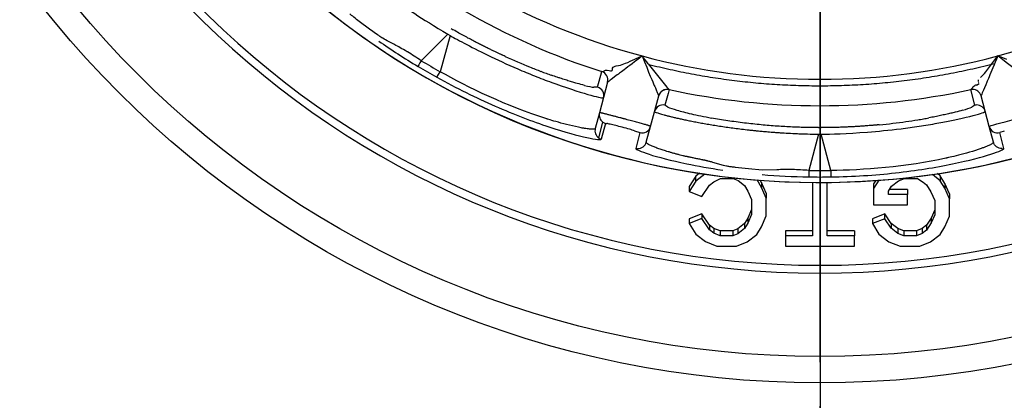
# Model space of a CAD drawing. Extents: x 0 to 283, y 0 to 196.
# Tile 19 of 30: x 225.35 to 230.94, y 109.39 to 111.55. Entities that reach past the tile are written whole.
import ezdxf

# ---------------------------------------------------------------- set-up
doc = ezdxf.new("R2010")
doc.units = 0
doc.linetypes.add('CENTER', pattern=[12, 8, -1, 2, -1])
doc.layers.get('DEFPOINTS').update_dxf_attribs({"linetype": 'CONTINUOUS'})
for name, color, linetype in [('CTR', 7, 'CENTER'), ('DIM', 7, 'CONTINUOUS'), ('TANGENT EDGES', 7, 'CONTINUOUS'), ('VISIBLE', 255, 'CONTINUOUS')]:
    doc.layers.add(name, color=color, linetype=linetype)
doc.styles.add('SANSSERIF', font='sanss___.ttf')
doc.dimstyles.new('ISO-25$0', dxfattribs={"dimtxt": 2.5, "dimasz": 2.5, "dimexe": 1.25, "dimexo": 1, "dimgap": 0.6, "dimtad": 1, "dimdec": 1, "dimzin": 9, "dimdsep": 46, "dimtxsty": 'SANSSERIF', "dimcen": 0.75, "dimadec": 1, "dimazin": 0, "dimtfac": 1, "dimtdec": 1, "dimtmove": 0, "dimatfit": 3, "dimfxl": 1, "dimarcsym": 0})
doc.dimstyles.new('ISO-25$3', dxfattribs={"dimtxt": 2.5, "dimasz": 2.5, "dimexe": 1.25, "dimexo": 1, "dimgap": 0.6, "dimtad": 1, "dimtih": 1, "dimtoh": 1, "dimdec": 1, "dimzin": 9, "dimdsep": 46, "dimtxsty": 'SANSSERIF', "dimcen": 0.75, "dimadec": 1, "dimazin": 0, "dimtfac": 1, "dimtdec": 1, "dimtofl": 0, "dimtmove": 0, "dimatfit": 3, "dimfxl": 1, "dimarcsym": 0})

# ---------------------------------------------------------------- blocks, each defined once
blk = doc.blocks.new('*D11')
at = {"layer": 'DEFPOINTS', "color": 0, "transparency": 16777216}
for p in [(229.8926, 115.1135), (242.5165, 97.1382), (242.5165, 83.9152)]:
    blk.add_point(p, dxfattribs=at)
at = {"layer": 'DIM', "color": 0, "lineweight": -2, "transparency": 16777216}
for p, q in [((229.8926, 113.1135), (229.8926, 81.4152)), ((242.5165, 95.1382), (242.5165, 81.4152)), ((234.8926, 83.9152), (237.5165, 83.9152)), ((242.5165, 83.9152), (266.5626, 83.9152))]:
    blk.add_line(p, q, dxfattribs=at)
at = {"layer": 'DIM', "color": 0, "transparency": 16777216}
for points in [[(234.8926, 84.7485), (234.8926, 83.0819), (229.8926, 83.9152)], [(237.5165, 84.7485), (237.5165, 83.0819), (242.5165, 83.9152)]]:
    blk.add_solid(points, dxfattribs=at)
at = {"layer": 'DIM', "color": 0, "transparency": 16777216, "insert": (257.0395, 87.6906), "char_height": 5, "attachment_point": 5, "style": 'SANSSERIF'}
blk.add_mtext('25.25', dxfattribs=at)
blk = doc.blocks.new('*D16')
at = {"layer": 'DEFPOINTS', "color": 0, "transparency": 16777216}
for p in [(235.1536, 117.099), (224.6281, 113.1271)]:
    blk.add_point(p, dxfattribs=at)
at = {"layer": 'DIM', "color": 0, "lineweight": -2, "transparency": 16777216}
for p, q in [((247.7634, 121.8576), (239.8316, 118.8643)), ((267.1527, 121.8576), (247.7634, 121.8576)), ((224.6281, 113.1271), (235.1536, 117.099)), ((219.9501, 111.3618), (215.2721, 109.5965))]:
    blk.add_line(p, q, dxfattribs=at)
at = {"layer": 'DIM', "color": 0, "transparency": 16777216}
for points in [[(239.5373, 119.644), (240.1258, 118.0847), (235.1536, 117.099)], [(219.6558, 112.1414), (220.2443, 110.5821), (224.6281, 113.1271)]]:
    blk.add_solid(points, dxfattribs=at)
at = {"layer": 'DIM', "color": 0, "transparency": 16777216, "insert": (258.0581, 125.6707), "char_height": 5, "attachment_point": 5, "style": 'SANSSERIF'}
blk.add_mtext('∅22.5', dxfattribs=at)
blk = doc.blocks.new('*D17')
at = {"layer": 'DEFPOINTS', "color": 0, "transparency": 16777216}
for p in [(199.3921, 115.1091), (239.1908, 93.8131), (255.7127, 93.8131)]:
    blk.add_point(p, dxfattribs=at)
at = {"layer": 'DIM', "color": 0, "lineweight": -2, "transparency": 16777216}
for p, q in [((201.3921, 115.1091), (258.2127, 115.1091)), ((255.7127, 110.1091), (255.7127, 98.8131)), ((241.1908, 93.8131), (258.2127, 93.8131))]:
    blk.add_line(p, q, dxfattribs=at)
at = {"layer": 'DIM', "color": 0, "transparency": 16777216}
for points in [[(254.8794, 110.1091), (256.546, 110.1091), (255.7127, 115.1091)], [(254.8794, 98.8131), (256.546, 98.8131), (255.7127, 93.8131)]]:
    blk.add_solid(points, dxfattribs=at)
at = {"layer": 'DIM', "color": 0, "transparency": 16777216, "insert": (251.9338, 104.4611), "char_height": 5, "attachment_point": 5, "rotation": 90, "style": 'SANSSERIF'}
blk.add_mtext('42.6', dxfattribs=at)

msp = doc.modelspace()

# ---------------------------------------------------------------- linework, layer by layer
at = {"layer": 'CTR', "ltscale": 0.25}
msp.add_line((229.8915, 126.6053), (229.8915, 103.6189), dxfattribs=at)
at = {"layer": 'TANGENT EDGES'}
for p, q in [((227.7794, 111.4688), (227.6287, 111.3181)), ((227.7916, 111.4617), (227.7364, 111.2559)), ((227.7794, 111.4688), (227.7916, 111.4617)), ((227.7174, 111.2241), (227.7364, 111.2559)), ((228.6864, 111.196), (228.6862, 111.1958)), ((229.0349, 111.154), (229.029, 111.132)), ((230.7468, 111.154), (230.7469, 111.1543)), ((230.7705, 111.0659), (230.7468, 111.154)), ((228.976, 111.1184), (228.976, 111.1181)), ((229.029, 111.132), (229.0113, 111.0659)), ((230.8057, 111.1181), (230.8057, 111.1184)), ((229.0284, 111.0548), (229.0113, 111.0659)), ((230.7705, 111.0659), (230.7526, 111.0546)), ((228.6356, 110.8796), (228.6596, 110.9692)), ((228.6745, 110.9621), (228.6499, 110.8726)), ((228.8694, 110.9099), (228.8459, 110.8201)), ((229.8838, 110.9011), (229.8286, 110.6953)), ((229.8838, 110.9011), (229.8979, 110.9011)), ((229.9531, 110.6953), (229.8979, 110.9011)), ((230.9358, 110.8201), (230.9123, 110.9099)), ((229.8909, 110.2652), (229.8909, 110.1564))]:
    msp.add_line(p, q, dxfattribs=at)
for centre, radius, start, end in [((229.8909, 115.1119), 4.4848, 180, 325), ((229.8909, 115.1119), 4.9555, 183.7604, 270), ((229.8909, 115.1119), 4.9555, 270, 356.2396), ((229.8909, 115.1119), 3.8992, 225, 255), ((229.8909, 115.1119), 3.8992, 285, 315), ((228.6379, 111.2087), 0.05, 345, 72.234), ((228.6381, 111.2089), 0.05, 345, 72.1871), ((228.6143, 111.1206), 0.05, 345.0011, 72.2336), ((229.0243, 111.1055), 0.05, 77.7949, 165), ((229.0243, 111.1052), 0.05, 77.766, 164.9999), ((230.7574, 111.1052), 0.05, 90, 102.191), ((230.7574, 111.1052), 0.05, 15.0059, 90), ((229.0007, 111.0171), 0.05, 77.7665, 164.9989), ((230.781, 111.0171), 0.05, 15.0157, 89.9623), ((229.8909, 115.1119), 4.1737, 269.9044, 270.0956), ((230.9003, 110.9583), 0.05, 195, 283.9748), ((228.8574, 110.8688), 0.05, 270.0388, 344.9449)]:
    msp.add_arc(centre, radius, start, end, dxfattribs=at)
for centre, major_axis, ratio, start_param, end_param in [((227.636, 111.3288), (-0.026, -0.0427), 0.015514, -1.30897, -0.033518), ((229.7177, 114.812), (3.6497, -2.1072), 0.965926, -1.585559, -1.556034), ((229.9909, 110.821), (-1.0385, 0.209), 0.023047, -0.0011, 0.193622), ((229.9569, 110.9832), (-0.9381, 0.0907), 0.085482, 0.567883, 0.766747), ((229.8697, 111.0216), (0.8748, 0.0562), 0.11442, 5.474413, 5.524864), ((229.8297, 110.7082), (-0.0011, -0.05), 0.015514, -1.30897, -0.033518), ((229.8909, 114.7656), (4.2143, 0), 0.965926, -1.585559, -1.556034)]:
    msp.add_ellipse(centre, major_axis=major_axis, ratio=ratio, start_param=start_param, end_param=end_param, dxfattribs=at)
for points, knots in [([(227.7916, 111.4617), (227.8394, 111.4346), (227.9189, 111.3912), (228.078, 111.3152), (228.1374, 111.2883), (228.2314, 111.2485), (228.2635, 111.2354), (228.3117, 111.2164), (228.3278, 111.2102), (228.3598, 111.1982), (228.3806, 111.1906), (228.5641, 111.1248), (228.6613, 111.1028), (228.6626, 111.1077)], [0, 0, 0, 0, 0.25, 0.25, 0.375, 0.375, 0.4375, 0.4375, 0.46875, 0.46875, 0.5, 0.5, 1, 1, 1, 1]), ([(228.6159, 110.9334), (228.6157, 110.9326), (228.6152, 110.9314), (228.6108, 110.93), (228.6088, 110.9296), (228.6042, 110.9293), (228.6025, 110.9292), (228.5984, 110.9292), (228.5949, 110.9294), (228.5871, 110.9298), (228.5795, 110.9305), (228.5654, 110.9324), (228.5578, 110.9335), (228.5491, 110.9349), (228.5431, 110.936), (228.5422, 110.9361), (228.4935, 110.9451), (228.4441, 110.9579), (228.3879, 110.9737), (228.372, 110.9785), (228.3539, 110.9839), (228.3489, 110.9855), (228.3429, 110.9874), (228.3412, 110.9879), (228.3382, 110.9888), (228.3428, 110.9874), (228.1243, 111.056), (227.8867, 111.1689), (227.7364, 111.2559)], [0, 0, 0, 0, 0.0625, 0.0625, 0.09375, 0.09375, 0.109375, 0.109375, 0.125, 0.125, 0.1875, 0.1875, 0.21875, 0.234375, 0.234375, 0.25, 0.25, 0.375, 0.375, 0.4375, 0.4375, 0.46875, 0.46875, 0.484375, 0.484375, 0.5, 0.5, 1, 1, 1, 1]), ([(229.8979, 110.9011), (229.9529, 110.9015), (230.0435, 110.9037), (230.2192, 110.9175), (230.2842, 110.9238), (230.3854, 110.9364), (230.4198, 110.941), (230.471, 110.9487), (230.4881, 110.9514), (230.5218, 110.957), (230.5436, 110.9608), (230.7354, 110.9956), (230.8306, 111.0252), (230.8293, 111.03)], [0, 0, 0, 0, 0.25, 0.25, 0.375, 0.375, 0.4375, 0.4375, 0.46875, 0.46875, 0.5, 0.5, 1, 1, 1, 1]), ([(230.7011, 111.0374), (230.6886, 111.0337), (230.6744, 111.0299), (230.6585, 111.0259), (230.6506, 111.0238), (230.6422, 111.0218), (230.6335, 111.0197), (230.6247, 111.0176), (230.6156, 111.0155), (230.606, 111.0134), (230.6013, 111.0123), (230.5964, 111.0112), (230.5914, 111.0101), (230.5864, 111.009), (230.5813, 111.0079), (230.5762, 111.0068), (230.571, 111.0057), (230.5657, 111.0046), (230.5603, 111.0035), (230.5549, 111.0024), (230.5495, 111.0013), (230.5439, 111.0002), (230.5327, 110.998), (230.5212, 110.9957), (230.5093, 110.9935)], [0.25, 0.25, 0.25, 0.25, 0.3214286, 0.3214286, 0.3214286, 0.3571429, 0.3571429, 0.3571429, 0.3928571, 0.3928571, 0.3928571, 0.4107143, 0.4107143, 0.4107143, 0.4285714, 0.4285714, 0.4285714, 0.4464286, 0.4464286, 0.4464286, 0.4642857, 0.4642857, 0.4642857, 0.5, 0.5, 0.5, 0.5]), ([(228.8459, 110.8201), (228.8447, 110.8098), (228.953, 110.7711), (229.1969, 110.72), (229.2657, 110.7078), (229.3399, 110.6971)], [0, 0, 0, 0, 0.5, 0.5, 0.6670378, 0.6670378, 0.6670378, 0.6670378]), ([(229.2835, 110.7407), (229.2808, 110.7415), (229.278, 110.7423), (229.2751, 110.7431), (229.2722, 110.7439), (229.2693, 110.7448), (229.2662, 110.7455), (229.2632, 110.7463), (229.2601, 110.7471), (229.257, 110.7479), (229.2554, 110.7483), (229.2538, 110.7487), (229.2522, 110.7491), (229.2505, 110.7495), (229.2489, 110.7499), (229.2473, 110.7502), (229.2456, 110.7506), (229.2439, 110.751), (229.2423, 110.7514), (229.2406, 110.7518), (229.2389, 110.7522), (229.2372, 110.7525), (229.2355, 110.7529), (229.2337, 110.7533), (229.232, 110.7536), (229.2302, 110.754), (229.2285, 110.7544), (229.2267, 110.7548), (229.2232, 110.7555), (229.219, 110.7563), (229.2152, 110.7571), (229.2113, 110.7579), (229.2076, 110.7586), (229.2039, 110.7594), (229.2001, 110.7601), (229.1965, 110.7609), (229.193, 110.7616), (229.1894, 110.7623), (229.1859, 110.763), (229.1825, 110.7637), (229.1757, 110.7651), (229.1692, 110.7665), (229.1629, 110.7678), (229.1598, 110.7684), (229.1568, 110.7691), (229.1538, 110.7697), (229.1523, 110.77), (229.1508, 110.7704), (229.1494, 110.7707), (229.1479, 110.771), (229.1465, 110.7713), (229.145, 110.7716), (229.1436, 110.7719), (229.1422, 110.7722), (229.1408, 110.7725), (229.1401, 110.7727), (229.1394, 110.7728), (229.1387, 110.773), (229.138, 110.7731), (229.1374, 110.7733), (229.1367, 110.7734), (229.1353, 110.7737), (229.134, 110.774), (229.1327, 110.7743), (229.1313, 110.7746), (229.13, 110.7749), (229.1287, 110.7752), (229.1261, 110.7758), (229.1236, 110.7764), (229.1211, 110.7769), (229.1187, 110.7775), (229.1163, 110.7781), (229.1139, 110.7787), (229.1093, 110.7798), (229.1033, 110.7813), (229.0974, 110.7827), (229.0915, 110.7842), (229.0857, 110.7857), (229.08, 110.7873), (229.0742, 110.7888), (229.0685, 110.7903), (229.063, 110.7918), (229.0574, 110.7933), (229.0519, 110.7949), (229.0465, 110.7964), (229.0438, 110.7972), (229.0411, 110.7979), (229.0385, 110.7987), (229.0358, 110.7995), (229.0332, 110.8002), (229.0306, 110.801), (229.0254, 110.8025), (229.0204, 110.8041), (229.0154, 110.8056), (229.0105, 110.8072), (229.0059, 110.8086), (229.0018, 110.8099), (228.9978, 110.8112), (228.9937, 110.8126), (228.9897, 110.8139), (228.9856, 110.8153), (228.9816, 110.8167), (228.9777, 110.8181), (228.9698, 110.8209), (228.9622, 110.8238), (228.955, 110.8266), (228.9514, 110.828), (228.9479, 110.8294), (228.9445, 110.8308), (228.9412, 110.8322), (228.9379, 110.8336), (228.9349, 110.835), (228.9288, 110.8377), (228.9234, 110.8404), (228.9189, 110.8429), (228.91, 110.8479), (228.9048, 110.8524), (228.9057, 110.8558)], [0.4375, 0.4375, 0.4375, 0.4375, 0.4475446, 0.4475446, 0.4475446, 0.4575893, 0.4575893, 0.4575893, 0.4676339, 0.4676339, 0.4676339, 0.4726562, 0.4726562, 0.4726562, 0.4776786, 0.4776786, 0.4776786, 0.4827009, 0.4827009, 0.4827009, 0.4877232, 0.4877232, 0.4877232, 0.4927455, 0.4927455, 0.4927455, 0.4977679, 0.4977679, 0.4977679, 0.5078125, 0.5078125, 0.5078125, 0.5178571, 0.5178571, 0.5178571, 0.5279018, 0.5279018, 0.5279018, 0.5379464, 0.5379464, 0.5379464, 0.5580357, 0.5580357, 0.5580357, 0.5680804, 0.5680804, 0.5680804, 0.5731027, 0.5731027, 0.5731027, 0.578125, 0.578125, 0.578125, 0.5831473, 0.5831473, 0.5831473, 0.5856585, 0.5856585, 0.5856585, 0.5881696, 0.5881696, 0.5881696, 0.593192, 0.593192, 0.593192, 0.5982143, 0.5982143, 0.5982143, 0.6082589, 0.6082589, 0.6082589, 0.6183036, 0.6183036, 0.6183036, 0.6383929, 0.6383929, 0.6383929, 0.6584821, 0.6584821, 0.6584821, 0.6785714, 0.6785714, 0.6785714, 0.6986607, 0.6986607, 0.6986607, 0.7087054, 0.7087054, 0.7087054, 0.71875, 0.71875, 0.71875, 0.7388393, 0.7388393, 0.7388393, 0.7589286, 0.7589286, 0.7589286, 0.7790179, 0.7790179, 0.7790179, 0.7991071, 0.7991071, 0.7991071, 0.8392857, 0.8392857, 0.8392857, 0.859375, 0.859375, 0.859375, 0.8794643, 0.8794643, 0.8794643, 0.9196429, 0.9196429, 0.9196429, 0.9999907, 0.9999907, 0.9999907, 0.9999907]), ([(230.876, 110.8558), (230.8762, 110.855), (230.8763, 110.8537), (230.8732, 110.8503), (230.8717, 110.8489), (230.8679, 110.8464), (230.8664, 110.8454), (230.8629, 110.8434), (230.8598, 110.8417), (230.8529, 110.8382), (230.8458, 110.835), (230.8328, 110.8296), (230.8256, 110.8268), (230.8174, 110.8237), (230.8117, 110.8216), (230.8108, 110.8212), (230.7641, 110.8047), (230.715, 110.7911), (230.6584, 110.7767), (230.6422, 110.7728), (230.6238, 110.7685), (230.6187, 110.7673), (230.6125, 110.766), (230.6108, 110.7656), (230.6078, 110.7649), (230.6124, 110.7659), (230.3889, 110.7161), (230.1267, 110.6951), (229.9531, 110.6953)], [0, 0, 0, 0, 0.0625, 0.0625, 0.09375, 0.09375, 0.109375, 0.109375, 0.125, 0.125, 0.1875, 0.1875, 0.21875, 0.234375, 0.234375, 0.25, 0.25, 0.375, 0.375, 0.4375, 0.4375, 0.46875, 0.46875, 0.484375, 0.484375, 0.5, 0.5, 1, 1, 1, 1])]:
    msp.add_open_spline(points, degree=3, knots=knots, dxfattribs=at)
for points in [[(228.3527, 110.9428), (228.4453, 110.9123), (228.5185, 110.8924), (228.5691, 110.8813)], [(228.5691, 110.8813), (228.6199, 110.8702), (228.6479, 110.8679), (228.6499, 110.8726)], [(230.8615, 110.7872), (230.911, 110.803), (230.9365, 110.815), (230.9358, 110.8201)], [(230.9243, 110.8188), (230.9025, 110.8188), (230.8816, 110.8347), (230.876, 110.8558)], [(230.6433, 110.7322), (230.7387, 110.7522), (230.8121, 110.7716), (230.8615, 110.7872)], [(229.5638, 110.6716), (229.6496, 110.6643), (229.7387, 110.6595), (229.8285, 110.6583)], [(229.9531, 110.6953), (229.9538, 110.6477), (229.9533, 110.6584), (229.9525, 110.6582)]]:
    msp.add_open_spline(points, degree=3, dxfattribs=at)
at = {"layer": 'VISIBLE'}
for p, q in [((227.3356, 111.4974), (227.2767, 111.5412)), ((228.8275, 111.3207), (228.8451, 111.3286)), ((228.8451, 111.3286), (228.8817, 111.3455)), ((230.8329, 111.2543), (230.9, 111.3455)), ((230.9524, 111.3247), (230.9, 111.3455)), ((228.6705, 111.262), (228.6733, 111.264)), ((228.6733, 111.264), (228.6844, 111.265)), ((228.6844, 111.265), (228.6952, 111.2621)), ((228.7134, 111.2676), (228.7147, 111.2753)), ((228.7147, 111.2753), (228.7185, 111.2817)), ((228.9466, 111.2632), (229.0231, 111.1686)), ((228.6296, 111.1682), (228.6532, 111.2563)), ((228.6534, 111.2565), (228.6532, 111.2563)), ((228.6534, 111.2565), (228.6675, 111.2605)), ((228.6675, 111.2605), (228.6705, 111.262)), ((228.6296, 111.1682), (228.6085, 111.1673)), ((228.6862, 111.1958), (228.64, 111.023)), ((229.0231, 111.1686), (229.0348, 111.1543)), ((229.0348, 111.1543), (229.0349, 111.154)), ((230.7469, 111.1543), (230.7571, 111.1648)), ((230.7595, 111.1705), (230.7695, 111.1771)), ((230.7804, 111.1801), (230.795, 111.1884)), ((228.9297, 110.9454), (228.976, 111.1181)), ((230.852, 110.9454), (230.8057, 111.1181)), ((230.8057, 111.1181), (230.8057, 111.1181)), ((228.64, 111.023), (228.6159, 110.9334)), ((228.9057, 110.8558), (228.9297, 110.9454)), ((230.876, 110.8558), (230.852, 110.9454)), ((228.8386, 110.9208), (228.8694, 110.9099)), ((230.9376, 110.9191), (230.9122, 110.9099)), ((228.9057, 110.8558), (228.9057, 110.8558)), ((229.3441, 110.7232), (229.2835, 110.7407)), ((229.5627, 110.6974), (229.4852, 110.704)), ((229.1862, 110.6624), (229.1496, 110.6033)), ((229.2079, 110.6792), (229.1862, 110.6624)), ((229.2377, 110.6747), (229.1862, 110.6347)), ((229.1862, 110.6347), (229.1862, 110.6624)), ((229.2894, 110.6313), (229.3273, 110.6498)), ((229.3273, 110.6498), (229.3981, 110.6498)), ((229.3981, 110.6498), (229.4267, 110.6383)), ((229.4857, 110.6792), (229.4857, 110.6792)), ((229.646, 110.6988), (229.5627, 110.6974)), ((230.3369, 110.6365), (230.371, 110.6498)), ((230.371, 110.6498), (230.4446, 110.6498)), ((230.4446, 110.6498), (230.4769, 110.6278)), ((230.5738, 110.6365), (230.5308, 110.6728)), ((230.5738, 110.6643), (230.5588, 110.677)), ((230.6001, 110.6218), (230.5738, 110.6643)), ((230.5738, 110.6643), (230.5738, 110.6365)), ((229.1862, 110.6347), (229.1496, 110.5756)), ((229.1496, 110.6033), (229.1496, 110.5756)), ((229.2218, 110.5473), (229.2644, 110.6118)), ((229.2644, 110.6118), (229.2894, 110.6313)), ((229.4267, 110.6383), (229.4631, 110.6089)), ((229.4631, 110.6089), (229.4826, 110.5782)), ((229.5598, 110.5991), (229.534, 110.6412)), ((229.5598, 110.6268), (229.5518, 110.6398)), ((229.5861, 110.5653), (229.5598, 110.6268)), ((229.5598, 110.6268), (229.5598, 110.5991)), ((229.5861, 110.5375), (229.5598, 110.5991)), ((229.8494, 110.6271), (229.8494, 110.3239)), ((229.9329, 110.3239), (229.9329, 110.6271)), ((230.2254, 110.6392), (230.1961, 110.5916)), ((230.2077, 110.6381), (230.1961, 110.6194)), ((230.1961, 110.6194), (230.1961, 110.5916)), ((230.1961, 110.5916), (230.1961, 110.5002)), ((230.2257, 110.6395), (230.2254, 110.6392)), ((230.2254, 110.6394), (230.2254, 110.6392)), ((230.2796, 110.5779), (230.297, 110.6051)), ((230.297, 110.6051), (230.3369, 110.6365)), ((230.4769, 110.6278), (230.496, 110.6132)), ((230.496, 110.6132), (230.5215, 110.5727)), ((230.6001, 110.594), (230.5738, 110.6365)), ((230.6001, 110.6218), (230.6001, 110.594)), ((230.6263, 110.5619), (230.6001, 110.6218)), ((230.6263, 110.5342), (230.6001, 110.594)), ((229.1496, 110.5756), (229.2218, 110.5473)), ((229.4826, 110.5782), (229.5027, 110.5292)), ((229.5861, 110.5653), (229.5861, 110.5375)), ((229.5861, 110.4363), (229.5861, 110.5375)), ((230.2796, 110.559), (230.2796, 110.5779)), ((230.3887, 110.559), (230.2796, 110.559)), ((230.3887, 110.5867), (230.2852, 110.5867)), ((230.3887, 110.5867), (230.3887, 110.559)), ((230.3887, 110.5002), (230.3887, 110.559)), ((230.5215, 110.5727), (230.5428, 110.5239)), ((230.6263, 110.5619), (230.6263, 110.5342)), ((229.5027, 110.5292), (229.5027, 110.4445)), ((230.1961, 110.5002), (230.3887, 110.5002)), ((230.5428, 110.5239), (230.5428, 110.4431)), ((230.6263, 110.4346), (230.6263, 110.5342)), ((229.2218, 110.4491), (229.1496, 110.4209)), ((229.2218, 110.4491), (229.2218, 110.4213)), ((229.2645, 110.3847), (229.2218, 110.4491)), ((229.5027, 110.4723), (229.4823, 110.4235)), ((229.5027, 110.4445), (229.4823, 110.3958)), ((229.5597, 110.3748), (229.5861, 110.4363)), ((230.2592, 110.4477), (230.1894, 110.4207)), ((230.2592, 110.42), (230.2592, 110.4477)), ((230.2954, 110.3943), (230.2592, 110.4477)), ((230.5216, 110.4245), (230.4963, 110.3836)), ((230.5428, 110.4709), (230.5216, 110.4245)), ((230.5428, 110.4431), (230.5216, 110.3968)), ((230.5216, 110.4245), (230.5216, 110.3968)), ((230.6, 110.3747), (230.6263, 110.4346)), ((229.2218, 110.4213), (229.1496, 110.3931)), ((229.1496, 110.4209), (229.1496, 110.3931)), ((229.1496, 110.3931), (229.1863, 110.334)), ((229.2645, 110.357), (229.2218, 110.4213)), ((229.2645, 110.3847), (229.2645, 110.357)), ((229.2884, 110.3661), (229.2645, 110.3847)), ((229.4626, 110.3929), (229.4254, 110.3633)), ((229.4823, 110.4235), (229.4626, 110.3929)), ((229.4823, 110.3958), (229.4626, 110.3652)), ((229.4626, 110.3929), (229.4626, 110.3652)), ((229.4823, 110.4235), (229.4823, 110.3958)), ((229.5337, 110.3321), (229.5597, 110.3748)), ((230.1894, 110.4207), (230.1894, 110.393)), ((230.2592, 110.42), (230.1894, 110.393)), ((230.1894, 110.393), (230.2262, 110.3334)), ((230.2954, 110.3666), (230.2592, 110.42)), ((230.3337, 110.3646), (230.2954, 110.3943)), ((230.2954, 110.3943), (230.2954, 110.3666)), ((230.4963, 110.3836), (230.472, 110.3648)), ((230.5216, 110.3968), (230.4963, 110.3559)), ((230.4963, 110.3836), (230.4963, 110.3559)), ((230.5737, 110.3319), (230.6, 110.3747)), ((229.1863, 110.334), (229.242, 110.2906)), ((229.2884, 110.3384), (229.2645, 110.357)), ((229.3244, 110.3517), (229.2884, 110.3661)), ((229.2884, 110.3661), (229.2884, 110.3384)), ((229.3244, 110.3239), (229.2884, 110.3384)), ((229.3244, 110.3517), (229.3244, 110.3239)), ((229.3962, 110.3517), (229.3244, 110.3517)), ((229.3962, 110.3239), (229.3244, 110.3239)), ((229.4254, 110.3633), (229.3962, 110.3517)), ((229.3962, 110.3517), (229.3962, 110.3239)), ((229.4254, 110.3355), (229.3962, 110.3239)), ((229.4626, 110.3652), (229.4254, 110.3355)), ((229.4254, 110.3633), (229.4254, 110.3355)), ((229.478, 110.2886), (229.5337, 110.3321)), ((229.8494, 110.3517), (229.6953, 110.3517)), ((229.6953, 110.3517), (229.6953, 110.3239)), ((229.6953, 110.3239), (229.6953, 110.2652)), ((229.8494, 110.3239), (229.6953, 110.3239)), ((230.087, 110.3517), (229.9329, 110.3517)), ((230.087, 110.3239), (229.9329, 110.3239)), ((230.087, 110.3517), (230.087, 110.3239)), ((230.087, 110.2652), (230.087, 110.3239)), ((230.2262, 110.3334), (230.2823, 110.2896)), ((230.3337, 110.3369), (230.2954, 110.3666)), ((230.3337, 110.3646), (230.3337, 110.3369)), ((230.3672, 110.3517), (230.3337, 110.3646)), ((230.3672, 110.3239), (230.3337, 110.3369)), ((230.3672, 110.3517), (230.3672, 110.3239)), ((230.4393, 110.3517), (230.3672, 110.3517)), ((230.4393, 110.3239), (230.3672, 110.3239)), ((230.472, 110.3648), (230.4393, 110.3517)), ((230.4393, 110.3517), (230.4393, 110.3239)), ((230.472, 110.3371), (230.4393, 110.3239)), ((230.472, 110.3648), (230.472, 110.3371)), ((230.4963, 110.3559), (230.472, 110.3371)), ((230.5183, 110.2894), (230.5737, 110.3319)), ((229.242, 110.2906), (229.3057, 110.2652)), ((229.3057, 110.2652), (229.4182, 110.2652)), ((229.4182, 110.2652), (229.478, 110.2886)), ((229.6953, 110.2652), (230.087, 110.2652)), ((230.2823, 110.2896), (230.3456, 110.2652)), ((230.3456, 110.2652), (230.4586, 110.2652)), ((230.4586, 110.2652), (230.5183, 110.2894))]:
    msp.add_line(p, q, dxfattribs=at)
for radius in [5.625, 5.475]:
    msp.add_circle((229.8908, 115.1131), radius, dxfattribs=at)
for centre, radius, start, end in [((229.8909, 115.1119), 4.485, 180, 0), ((229.8909, 115.1119), 5, 183.7269, 270), ((229.8909, 115.1119), 5, 270, 356.2731), ((229.8909, 115.1119), 4.0491, 227.7949, 252.2051), ((229.8909, 115.1119), 4.1737, 239.9044, 240.0956), ((229.8909, 115.1119), 3.8992, 255, 270), ((229.8909, 115.1119), 3.8992, 270, 285), ((229.8957, 115.12), 4.4635, 239.199, 240.7904), ((229.8909, 115.1119), 4.0491, 257.7949, 282.2051), ((230.7575, 111.1055), 0.05, 90, 102.2051), ((230.7575, 111.1055), 0.05, 15, 90), ((230.7574, 111.1052), 0.05, 15, 15.0059), ((230.7811, 111.0173), 0.0498, 90.0598, 102.2954), ((228.6883, 111.0101), 0.05, 165, 235), ((228.6883, 111.0101), 0.05, 235, 253.9748), ((228.8814, 110.9583), 0.05, 256.025, 345), ((228.663, 110.9181), 0.0473, 234.5686, 254.0026), ((228.8574, 110.8682), 0.0495, 256.4849, 269.9906), ((228.8574, 110.8688), 0.05, 344.9449, 344.9849), ((230.9243, 110.867), 0.0483, 270.0294, 283.8751), ((229.8909, 115.1213), 4.4635, 269.199, 270.7904)]:
    msp.add_arc(centre, radius, start, end, dxfattribs=at)
for centre, major_axis, ratio, start_param, end_param in [((227.871, 111.6121), (0.7412, -0.4017), 0.161988, -1.16458, -0.958963), ((228.8588, 111.3269), (-0.2511, 0.3155), 0.073145, 4.572789, 4.713131), ((227.8615, 111.5838), (0.7423, -0.3839), 0.133705, -0.962803, -0.859634), ((228.9014, 111.3527), (0.2197, -0.2846), 0.054609, -1.431124, -1.293211), ((227.8565, 111.5768), (0.7462, -0.3795), 0.125762, -0.860083, -0.808097), ((227.8274, 111.5803), (0.7858, -0.3889), 0.114498, -0.808968, -0.758541), ((230.8118, 111.2103), (-0.0218, -0.009), 0.658205, -0.476468, 0), ((230.6418, 111.4639), (-0.0197, -0.3037), 0.87999, 0.713346, 0.867749), ((227.6823, 111.5113), (0.9466, -0.3425), 0.043389, -0.381732, -0.192908), ((230.7307, 111.1674), (0.0279, 0.0011), 0.385858, 5.940275, 6.187932), ((230.8209, 111.2263), (-0.0618, -0.068), 0.196773, -0.453558, -0.372994), ((230.8156, 111.0941), (-0.2149, -0.0498), 0.416634, -1.503308, -1.451774), ((230.834, 111.3039), (-0.018, -0.1305), 0.389877, -0.613501, -0.515648), ((230.0134, 110.8867), (-1.0016, 0.1795), 0.043108, 0.19027, 0.377794), ((229.7776, 110.8892), (0.9919, 0.1768), 0.043377, -0.381429, -0.192841), ((229.9584, 110.9381), (-0.9411, 0.1288), 0.059221, 0.374108, 0.569792), ((229.8966, 111.0332), (0.836, 0.0444), 0.125738, 5.423288, 5.475294), ((228.653, 110.9164), (0.0153, -0.0421), 0.843372, -2.26626, -0.875934), ((228.7679, 110.9374), (-0.0934, 0.0247), 0.033351, -0.762043, -0.375301), ((228.7739, 110.9363), (-0.1019, 0.0265), 0.029173, -1.140641, -0.765412), ((228.7706, 110.9355), (-0.0964, 0.0258), 0.044788, -1.542071, -1.147399), ((228.7718, 110.9351), (-0.1009, 0.027), 0.043834, 4.323112, 4.751381), ((228.7755, 110.9354), (0.0924, -0.0251), 0.03436, 0.828287, 1.183823), ((229.8915, 111.071), (0.8427, 0.0227), 0.161969, 5.118689, 5.32438), ((229.8974, 111.0418), (0.8348, 0.0387), 0.133691, 5.320538, 5.423739), ((229.8448, 110.6321), (-0.9597, 0.1195), 0.030048, -1.18294, -1.098821), ((229.7949, 110.0698), (-0.9561, 0.0993), 0.650999, -1.440633, -1.347314), ((229.8182, 110.2864), (-1.0245, 0.0769), 0.397758, -1.551128, -1.45955)]:
    msp.add_ellipse(centre, major_axis=major_axis, ratio=ratio, start_param=start_param, end_param=end_param, dxfattribs=at)
for points, knots in [([(227.0489, 112.0295), (227.0523, 112.0257), (227.0569, 112.0208), (227.0694, 112.0077), (227.0793, 111.9976), (227.122, 111.9555), (227.1758, 111.9059), (227.2756, 111.8218), (227.313, 111.7914), (227.3741, 111.7437), (227.4059, 111.7194), (227.4393, 111.6945), (227.4619, 111.6778), (227.4793, 111.6651), (227.5305, 111.628), (227.6242, 111.5601), (227.7794, 111.4688)], [0.125, 0.125, 0.125, 0.125, 0.1875, 0.1875, 0.25, 0.25, 0.5, 0.5, 0.625, 0.625, 0.6875, 0.71875, 0.71875, 0.75, 0.75, 1, 1, 1, 1]), ([(227.3994, 111.4528), (227.3921, 111.4574), (227.3831, 111.4635), (227.3617, 111.4783), (227.3412, 111.4932), (227.3356, 111.4974)], [0.18750002, 0.18750002, 0.18750002, 0.18750002, 0.21875, 0.21875, 0.25000002, 0.25000002, 0.25000002, 0.25000002]), ([(228.1041, 111.3431), (228.1009, 111.3445), (228.0975, 111.3461), (228.0938, 111.3478), (228.092, 111.3486), (228.0901, 111.3495), (228.0881, 111.3504), (228.0861, 111.3513), (228.0841, 111.3523), (228.082, 111.3532), (228.0798, 111.3542), (228.0777, 111.3552), (228.0754, 111.3563), (228.0732, 111.3573), (228.0709, 111.3584), (228.0685, 111.3595), (228.0637, 111.3618), (228.0587, 111.3641), (228.0534, 111.3666), (228.0481, 111.3692), (228.0425, 111.3718), (228.0366, 111.3747), (228.0307, 111.3775), (228.0246, 111.3805), (228.0182, 111.3836), (228.0117, 111.3867), (228.005, 111.39), (227.998, 111.3935), (227.991, 111.397), (227.9838, 111.4006), (227.9762, 111.4044), (227.9686, 111.4082), (227.9608, 111.4122), (227.9527, 111.4164), (227.9446, 111.4205), (227.9361, 111.4249), (227.9275, 111.4294), (227.9188, 111.434), (227.9098, 111.4387), (227.9005, 111.4437), (227.8913, 111.4486), (227.8818, 111.4538), (227.872, 111.4591), (227.8524, 111.4698), (227.8317, 111.4814), (227.81, 111.4939)], [0.75, 0.75, 0.75, 0.75, 0.7678571, 0.7678571, 0.7678571, 0.7767857, 0.7767857, 0.7767857, 0.7857143, 0.7857143, 0.7857143, 0.7946429, 0.7946429, 0.7946429, 0.8035714, 0.8035714, 0.8035714, 0.8214286, 0.8214286, 0.8214286, 0.8392857, 0.8392857, 0.8392857, 0.8571429, 0.8571429, 0.8571429, 0.875, 0.875, 0.875, 0.8928571, 0.8928571, 0.8928571, 0.9107143, 0.9107143, 0.9107143, 0.9285714, 0.9285714, 0.9285714, 0.9464286, 0.9464286, 0.9464286, 0.9642857, 0.9642857, 0.9642857, 1, 1, 1, 1]), ([(227.5496, 111.3686), (227.5489, 111.369), (227.5483, 111.3694), (227.5347, 111.3776), (227.5219, 111.385), (227.4967, 111.3991), (227.493, 111.4013), (227.4722, 111.4121)], [0.06098538, 0.06098538, 0.06098538, 0.06098538, 0.0625, 0.0625, 0.09375, 0.09375, 0.125, 0.125, 0.125, 0.125]), ([(228.8817, 111.3455), (228.8412, 111.3138), (228.8041, 111.2854), (228.7689, 111.2586), (228.76, 111.2518), (228.7503, 111.2445), (228.7478, 111.2426), (228.7437, 111.2395), (228.7475, 111.2423), (228.7161, 111.2191), (228.7089, 111.2141), (228.6924, 111.2008), (228.6873, 111.1967), (228.6864, 111.196)], [0, 0, 0, 0, 0.25, 0.25, 0.375, 0.375, 0.4375, 0.4375, 0.5, 0.5, 0.75, 0.75, 1, 1, 1, 1]), ([(228.8817, 111.3455), (228.92, 111.2501), (228.9455, 111.1908), (228.9503, 111.1797), (228.9567, 111.1651), (228.963, 111.1504), (228.9658, 111.1439), (228.9728, 111.1272), (228.9757, 111.12), (228.976, 111.1184)], [-1, -1, -1, -1, -0.5, -0.5, -0.375, -0.375, -0.25, -0.25, 0, 0, 0, 0]), ([(230.9, 111.3455), (230.8809, 111.2978), (230.8629, 111.2547), (230.8458, 111.2138), (230.8415, 111.2035), (230.8368, 111.1924), (230.8356, 111.1894), (230.8336, 111.1847), (230.8355, 111.1891), (230.8199, 111.1532), (230.8162, 111.1453), (230.8086, 111.1255), (230.8062, 111.1194), (230.8057, 111.1184)], [0, 0, 0, 0, 0.25, 0.25, 0.375, 0.375, 0.4375, 0.4375, 0.5, 0.5, 0.75, 0.75, 1, 1, 1, 1]), ([(231.0953, 111.196), (231.0942, 111.1972), (231.0881, 111.2021), (231.0737, 111.213), (231.0681, 111.2172), (231.0553, 111.2268), (231.0425, 111.2362), (231.0327, 111.2435), (230.9809, 111.2821), (230.9, 111.3455)], [0, 0, 0, 0, 0.25, 0.25, 0.375, 0.375, 0.5, 0.5, 1, 1, 1, 1]), ([(228.5552, 111.1781), (228.5425, 111.1813), (228.5283, 111.185), (228.5125, 111.1895), (228.5047, 111.1917), (228.4964, 111.1941), (228.4878, 111.1967), (228.4792, 111.1992), (228.4702, 111.202), (228.4608, 111.2049), (228.4561, 111.2064), (228.4514, 111.2079), (228.4465, 111.2094), (228.4417, 111.211), (228.4367, 111.2126), (228.4317, 111.2142), (228.4266, 111.2158), (228.4215, 111.2175), (228.4163, 111.2192), (228.4111, 111.221), (228.4058, 111.2227), (228.4004, 111.2246), (228.3896, 111.2282), (228.3785, 111.2321), (228.3671, 111.2361)], [0.25, 0.25, 0.25, 0.25, 0.3214286, 0.3214286, 0.3214286, 0.3571429, 0.3571429, 0.3571429, 0.3928571, 0.3928571, 0.3928571, 0.4107143, 0.4107143, 0.4107143, 0.4285714, 0.4285714, 0.4285714, 0.4464286, 0.4464286, 0.4464286, 0.4642857, 0.4642857, 0.4642857, 0.5, 0.5, 0.5, 0.5]), ([(228.9297, 110.9454), (228.9297, 110.9457), (228.9284, 110.9464), (228.9256, 110.9474), (228.9242, 110.9479), (228.9225, 110.9485), (228.9205, 110.9492), (228.9195, 110.9495), (228.9184, 110.9498), (228.9173, 110.9502), (228.9161, 110.9506), (228.9149, 110.951), (228.9136, 110.9514), (228.911, 110.9521), (228.9082, 110.953), (228.9051, 110.9539), (228.902, 110.9549), (228.8986, 110.9558), (228.895, 110.9569), (228.8915, 110.9579), (228.8877, 110.959), (228.8837, 110.9601), (228.8797, 110.9612), (228.8756, 110.9624), (228.8713, 110.9636), (228.8669, 110.9648), (228.8624, 110.9661), (228.8578, 110.9673), (228.8532, 110.9686), (228.8484, 110.9699), (228.8436, 110.9712), (228.8387, 110.9725), (228.8337, 110.9739), (228.8287, 110.9752), (228.8236, 110.9766), (228.8185, 110.978), (228.8133, 110.9793), (228.8082, 110.9807), (228.8029, 110.9821), (228.7977, 110.9835), (228.795, 110.9842), (228.7924, 110.9849), (228.7898, 110.9856), (228.7871, 110.9862), (228.7845, 110.9869), (228.7819, 110.9876), (228.7812, 110.9878), (228.7805, 110.988), (228.7797, 110.9882), (228.779, 110.9884), (228.7783, 110.9886), (228.7775, 110.9888), (228.7767, 110.989), (228.7759, 110.9892), (228.7751, 110.9894), (228.7742, 110.9896), (228.7734, 110.9898), (228.7725, 110.9901), (228.7708, 110.9905), (228.769, 110.991), (228.7671, 110.9915), (228.7651, 110.992), (228.7632, 110.9925), (228.7611, 110.9931), (228.7569, 110.9942), (228.7524, 110.9954), (228.7476, 110.9966), (228.7452, 110.9973), (228.7427, 110.9979), (228.7402, 110.9986), (228.7377, 110.9993), (228.735, 111), (228.7324, 111.0007), (228.7297, 111.0014), (228.727, 111.0021), (228.7242, 111.0028), (228.7214, 111.0035), (228.7186, 111.0043), (228.7158, 111.005), (228.7129, 111.0058), (228.71, 111.0065), (228.7071, 111.0073), (228.7042, 111.008), (228.7013, 111.0088), (228.6983, 111.0095), (228.6925, 111.0111), (228.6866, 111.0126), (228.6809, 111.014), (228.6777, 111.0148), (228.6747, 111.0156), (228.672, 111.0162), (228.6693, 111.0169), (228.6668, 111.0175), (228.6645, 111.0181), (228.6622, 111.0186), (228.6601, 111.0191), (228.6583, 111.0196), (228.6564, 111.02), (228.6547, 111.0204), (228.6533, 111.0207), (228.6518, 111.0211), (228.6505, 111.0214), (228.6493, 111.0216), (228.6481, 111.0219), (228.6471, 111.0221), (228.6463, 111.0223), (228.6445, 111.0226), (228.6433, 111.0228), (228.6424, 111.023), (228.642, 111.023), (228.6416, 111.0231), (228.6413, 111.0231), (228.6411, 111.0232), (228.6408, 111.0232), (228.6407, 111.0232), (228.6405, 111.0232), (228.6404, 111.0232), (228.6403, 111.0232), (228.6402, 111.0232), (228.6401, 111.0231), (228.6401, 111.0231), (228.6401, 111.0231), (228.6401, 111.0231), (228.64, 111.0231), (228.64, 111.0231), (228.64, 111.0231), (228.64, 111.0231), (228.64, 111.0231), (228.64, 111.0231), (228.64, 111.0231), (228.64, 111.0231), (228.64, 111.0231), (228.64, 111.0231), (228.64, 111.0231), (228.64, 111.023), (228.64, 111.023)], [0, 0, 0, 0, 0.071429, 0.071429, 0.071429, 0.107143, 0.107143, 0.107143, 0.125, 0.125, 0.125, 0.142857, 0.142857, 0.142857, 0.178571, 0.178571, 0.178571, 0.214286, 0.214286, 0.214286, 0.25, 0.25, 0.25, 0.285714, 0.285714, 0.285714, 0.321429, 0.321429, 0.321429, 0.357143, 0.357143, 0.357143, 0.392857, 0.392857, 0.392857, 0.428571, 0.428571, 0.428571, 0.464286, 0.464286, 0.464286, 0.482143, 0.482143, 0.482143, 0.5, 0.5, 0.5, 0.508929, 0.508929, 0.508929, 0.517857, 0.517857, 0.517857, 0.526786, 0.526786, 0.526786, 0.535714, 0.535714, 0.535714, 0.553571, 0.553571, 0.553571, 0.571429, 0.571429, 0.571429, 0.607143, 0.607143, 0.607143, 0.625, 0.625, 0.625, 0.642857, 0.642857, 0.642857, 0.660714, 0.660714, 0.660714, 0.678571, 0.678571, 0.678571, 0.696429, 0.696429, 0.696429, 0.714286, 0.714286, 0.714286, 0.75, 0.75, 0.75, 0.767857, 0.767857, 0.767857, 0.785714, 0.785714, 0.785714, 0.803571, 0.803571, 0.803571, 0.821429, 0.821429, 0.821429, 0.839286, 0.839286, 0.839286, 0.857143, 0.857143, 0.857143, 0.892857, 0.892857, 0.892857, 0.910714, 0.910714, 0.910714, 0.928571, 0.928571, 0.928571, 0.946429, 0.946429, 0.946429, 0.964286, 0.964286, 0.964286, 0.973214, 0.973214, 0.973214, 0.982143, 0.982143, 0.982143, 0.991071, 0.991071, 0.991071, 0.995536, 0.995536, 0.995536, 1, 1, 1, 1]), ([(228.9709, 111.0215), (228.9763, 111.0197), (228.9833, 111.0175), (228.9921, 111.015), (228.9965, 111.0137), (229.0014, 111.0123), (229.0068, 111.0109), (229.0122, 111.0094), (229.0181, 111.0078), (229.0246, 111.0061), (229.0275, 111.0053), (229.0304, 111.0046), (229.0335, 111.0038), (229.0365, 111.003), (229.0397, 111.0022), (229.0429, 111.0014), (229.0493, 110.9998), (229.0561, 110.9982), (229.0632, 110.9965), (229.0704, 110.9948), (229.0778, 110.9931), (229.0856, 110.9914), (229.0934, 110.9896), (229.1015, 110.9878), (229.1099, 110.986), (229.1184, 110.9841), (229.1271, 110.9823), (229.1362, 110.9804), (229.1454, 110.9785), (229.1548, 110.9766), (229.1645, 110.9747), (229.1743, 110.9727), (229.1844, 110.9708), (229.1948, 110.9688), (229.2052, 110.9668), (229.2159, 110.9648), (229.227, 110.9629), (229.2376, 110.9609), (229.2486, 110.959), (229.2598, 110.9571), (229.2711, 110.9552), (229.2826, 110.9533), (229.2943, 110.9514), (229.3061, 110.9496), (229.3181, 110.9477), (229.3304, 110.9459), (229.3426, 110.944), (229.3551, 110.9422), (229.3678, 110.9404), (229.3805, 110.9387), (229.3934, 110.9369), (229.4066, 110.9352), (229.4197, 110.9335), (229.433, 110.9318), (229.4465, 110.9301), (229.4601, 110.9285), (229.4738, 110.9269), (229.4877, 110.9253), (229.4946, 110.9245), (229.5016, 110.9238), (229.5086, 110.923), (229.5157, 110.9223), (229.5227, 110.9215), (229.5299, 110.9208), (229.5319, 110.9206), (229.5339, 110.9204), (229.536, 110.9202), (229.5381, 110.9199), (229.5402, 110.9197), (229.5424, 110.9195), (229.5468, 110.9191), (229.5514, 110.9186), (229.5562, 110.9182), (229.561, 110.9177), (229.566, 110.9173), (229.5712, 110.9168), (229.5764, 110.9163), (229.5818, 110.9158), (229.5874, 110.9154), (229.593, 110.9149), (229.5989, 110.9144), (229.6049, 110.9139), (229.6109, 110.9134), (229.6172, 110.9129), (229.6236, 110.9124), (229.6301, 110.9119), (229.6368, 110.9114), (229.6437, 110.9109), (229.6506, 110.9104), (229.6577, 110.91), (229.665, 110.9095), (229.6797, 110.9085), (229.6952, 110.9076), (229.7117, 110.9067), (229.7281, 110.9058), (229.7454, 110.9049), (229.7637, 110.9042), (229.7728, 110.9038), (229.7821, 110.9035), (229.7917, 110.9031), (229.8012, 110.9028), (229.811, 110.9025), (229.821, 110.9023), (229.8411, 110.9017), (229.862, 110.9013), (229.8838, 110.9011)], [0.125, 0.125, 0.125, 0.125, 0.1875, 0.1875, 0.1875, 0.21875, 0.21875, 0.21875, 0.25, 0.25, 0.25, 0.265625, 0.265625, 0.265625, 0.28125, 0.28125, 0.28125, 0.3125, 0.3125, 0.3125, 0.34375, 0.34375, 0.34375, 0.375, 0.375, 0.375, 0.40625, 0.40625, 0.40625, 0.4375, 0.4375, 0.4375, 0.46875, 0.46875, 0.46875, 0.5, 0.5, 0.5, 0.53125, 0.53125, 0.53125, 0.5625, 0.5625, 0.5625, 0.59375, 0.59375, 0.59375, 0.625, 0.625, 0.625, 0.65625, 0.65625, 0.65625, 0.6875, 0.6875, 0.6875, 0.71875, 0.71875, 0.71875, 0.734375, 0.734375, 0.734375, 0.75, 0.75, 0.75, 0.7578125, 0.7578125, 0.7578125, 0.765625, 0.765625, 0.765625, 0.78125, 0.78125, 0.78125, 0.796875, 0.796875, 0.796875, 0.8125, 0.8125, 0.8125, 0.828125, 0.828125, 0.828125, 0.84375, 0.84375, 0.84375, 0.859375, 0.859375, 0.859375, 0.875, 0.875, 0.875, 0.90625, 0.90625, 0.90625, 0.9375, 0.9375, 0.9375, 0.953125, 0.953125, 0.953125, 0.96875, 0.96875, 0.96875, 1, 1, 1, 1]), ([(229.8839, 110.9382), (229.8728, 110.9382), (229.8614, 110.9383), (229.8496, 110.9384), (229.8378, 110.9385), (229.8257, 110.9387), (229.8132, 110.939), (229.8008, 110.9393), (229.7879, 110.9397), (229.7748, 110.9401), (229.7617, 110.9406), (229.7482, 110.9411), (229.7345, 110.9417), (229.7207, 110.9424), (229.7067, 110.9431), (229.6924, 110.9439), (229.6781, 110.9448), (229.6635, 110.9457), (229.6487, 110.9467), (229.6339, 110.9478), (229.6189, 110.9489), (229.6037, 110.9501), (229.5885, 110.9514), (229.5731, 110.9528), (229.5575, 110.9542), (229.542, 110.9557), (229.5263, 110.9573), (229.5105, 110.959), (229.4947, 110.9607), (229.4789, 110.9626), (229.463, 110.9645), (229.4471, 110.9664), (229.4312, 110.9685), (229.4153, 110.9707), (229.3994, 110.9728), (229.3836, 110.9751), (229.3679, 110.9775), (229.3522, 110.9798), (229.3366, 110.9823), (229.3212, 110.9849), (229.3059, 110.9874), (229.2907, 110.9901), (229.2759, 110.9929)], [0, 0, 0, 0, 0.0357143, 0.0357143, 0.0357143, 0.0714286, 0.0714286, 0.0714286, 0.1071429, 0.1071429, 0.1071429, 0.1428571, 0.1428571, 0.1428571, 0.1785714, 0.1785714, 0.1785714, 0.2142857, 0.2142857, 0.2142857, 0.25, 0.25, 0.25, 0.2857143, 0.2857143, 0.2857143, 0.3214286, 0.3214286, 0.3214286, 0.3571429, 0.3571429, 0.3571429, 0.3928571, 0.3928571, 0.3928571, 0.4285714, 0.4285714, 0.4285714, 0.4642857, 0.4642857, 0.4642857, 0.5, 0.5, 0.5, 0.5]), ([(230.852, 110.9454), (230.8515, 110.9471), (230.9204, 110.9665), (231.0721, 111.0072), (231.1413, 111.0248), (231.1418, 111.023)], [-1, -1, -1, -1, -0.5, -0.5, 0, 0, 0, 0]), ([(228.6745, 110.9621), (228.6745, 110.9621), (228.6745, 110.9621), (228.6745, 110.9621), (228.6745, 110.9621), (228.6745, 110.9621), (228.6745, 110.9621), (228.6745, 110.9621), (228.6745, 110.9621), (228.6745, 110.9621), (228.6745, 110.9621), (228.6745, 110.9621), (228.6745, 110.9621), (228.6745, 110.9621), (228.6745, 110.9621), (228.6745, 110.9621), (228.6745, 110.9622), (228.6746, 110.9622), (228.6746, 110.9622), (228.6746, 110.9622), (228.6747, 110.9622), (228.6748, 110.9623), (228.6749, 110.9623), (228.6751, 110.9623), (228.6754, 110.9623), (228.6757, 110.9623), (228.676, 110.9623), (228.6765, 110.9623), (228.6775, 110.9622), (228.679, 110.962), (228.6813, 110.9616)], [-1, -1, -1, -1, -0.9955357, -0.9955357, -0.9955357, -0.9910714, -0.9910714, -0.9910714, -0.9866071, -0.9866071, -0.9866071, -0.9821429, -0.9821429, -0.9821429, -0.9732143, -0.9732143, -0.9732143, -0.9642857, -0.9642857, -0.9642857, -0.9464286, -0.9464286, -0.9464286, -0.9285714, -0.9285714, -0.9285714, -0.9107143, -0.9107143, -0.9107143, -0.875, -0.875, -0.875, -0.875]), ([(230.2279, 110.9546), (230.2244, 110.9543), (230.2205, 110.9539), (230.2164, 110.9535), (230.2143, 110.9533), (230.2122, 110.9531), (230.21, 110.9529), (230.2078, 110.9527), (230.2055, 110.9525), (230.2031, 110.9523), (230.2008, 110.9521), (230.1984, 110.9519), (230.1958, 110.9517), (230.1933, 110.9514), (230.1908, 110.9512), (230.1881, 110.951), (230.1828, 110.9505), (230.1772, 110.9501), (230.1713, 110.9496), (230.1654, 110.9491), (230.1592, 110.9486), (230.1526, 110.9482), (230.1461, 110.9477), (230.1393, 110.9472), (230.1321, 110.9467), (230.1249, 110.9462), (230.1175, 110.9457), (230.1097, 110.9452), (230.1019, 110.9447), (230.0938, 110.9442), (230.0853, 110.9437), (230.0769, 110.9432), (230.0681, 110.9428), (230.059, 110.9423), (230.0499, 110.9419), (230.0405, 110.9415), (230.0308, 110.941), (230.021, 110.9406), (230.0109, 110.9403), (230.0005, 110.9399), (229.9901, 110.9396), (229.9793, 110.9393), (229.9683, 110.939), (229.9461, 110.9385), (229.9226, 110.9382), (229.8978, 110.9382)], [0.75, 0.75, 0.75, 0.75, 0.7678571, 0.7678571, 0.7678571, 0.7767857, 0.7767857, 0.7767857, 0.7857143, 0.7857143, 0.7857143, 0.7946429, 0.7946429, 0.7946429, 0.8035714, 0.8035714, 0.8035714, 0.8214286, 0.8214286, 0.8214286, 0.8392857, 0.8392857, 0.8392857, 0.8571429, 0.8571429, 0.8571429, 0.875, 0.875, 0.875, 0.8928571, 0.8928571, 0.8928571, 0.9107143, 0.9107143, 0.9107143, 0.9285714, 0.9285714, 0.9285714, 0.9464286, 0.9464286, 0.9464286, 0.9642857, 0.9642857, 0.9642857, 1, 1, 1, 1]), ([(229.4117, 110.7121), (229.404, 110.713), (229.3967, 110.7139), (229.3898, 110.7149), (229.3863, 110.7154), (229.3829, 110.7159), (229.3796, 110.7164), (229.3763, 110.7169), (229.3731, 110.7174), (229.37, 110.718), (229.3668, 110.7185), (229.3638, 110.7191), (229.3608, 110.7196), (229.3549, 110.7208), (229.3493, 110.722), (229.3441, 110.7232)], [0.3125, 0.3125, 0.3125, 0.3125, 0.33035714, 0.33035714, 0.33035714, 0.33928571, 0.33928571, 0.33928571, 0.34821429, 0.34821429, 0.34821429, 0.35714286, 0.35714286, 0.35714286, 0.375, 0.375, 0.375, 0.375])]:
    msp.add_open_spline(points, degree=3, knots=knots, dxfattribs=at)
for points in [[(227.2767, 111.5412), (227.2552, 111.5576), (227.2341, 111.5742), (227.223, 111.5846)], [(227.3875, 111.43), (227.4581, 111.3808), (227.5329, 111.3321), (227.6101, 111.2861)], [(227.4722, 111.4121), (227.4307, 111.4339), (227.414, 111.4437), (227.3994, 111.4528)], [(227.6287, 111.3181), (227.6012, 111.3364), (227.575, 111.3533), (227.5496, 111.3686)], [(228.7779, 111.3001), (228.789, 111.3042), (228.8111, 111.3132), (228.8275, 111.3207)], [(228.6952, 111.2621), (228.7041, 111.2599), (228.7127, 111.2589), (228.7134, 111.2676)], [(228.7185, 111.2817), (228.7217, 111.2848), (228.7269, 111.2868), (228.7352, 111.2885)], [(228.7352, 111.2885), (228.7524, 111.2919), (228.7668, 111.296), (228.7779, 111.3001)], [(227.7174, 111.2241), (227.827, 111.1628), (227.9391, 111.1078), (228.047, 111.0606)], [(228.047, 111.0606), (228.1555, 111.0131), (228.2596, 110.9734), (228.3527, 110.9428)], [(230.3197, 110.6814), (230.4374, 110.6945), (230.5474, 110.7122), (230.6433, 110.7322)], [(229.9525, 110.6582), (230.0781, 110.66), (230.2027, 110.6684), (230.3197, 110.6814)]]:
    msp.add_open_spline(points, degree=3, dxfattribs=at)
msp.add_rational_spline([(230.8821, 111.3012), (230.3942, 111.1743), (229.8901, 111.1744), (229.3979, 111.1745), (228.9209, 111.2957)], [0.96653717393, 0.975167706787, 1, 0.975737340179, 0.966941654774], degree=2, knots=[0.00765655, 0.00765655, 0.00765655, 0.011363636, 0.011363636, 0.014985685, 0.014985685, 0.014985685], dxfattribs=at)

# ---------------------------------------------------------------- dimensions: what is measured, and where the dimension line sits
at = {"layer": 'DIM'}
dim = msp.add_diameter_dim_2p(p1=(224.6281, 113.1271), p2=(235.1536, 117.099), dimstyle='ISO-25$3', override={"dimscale": 2, "dimlfac": 2, "dimtofl": 1}, dxfattribs=at)
dim.commit()
dim.dimension.update_dxf_attribs({"geometry": '*D16', "text_midpoint": (258.0581, 121.8576), "dimtype": 163})
dim = msp.add_linear_dim(base=(255.7127, 93.8131), p1=(199.3921, 115.1091), p2=(239.1908, 93.8131), angle=90, dimstyle='ISO-25$0', override={"dimscale": 2, "dimlfac": 2, "dimzin": 1}, dxfattribs=at)
dim.commit()
dim.dimension.update_dxf_attribs({"geometry": '*D17', "text_midpoint": (255.7127, 104.4611), "dimtype": 160})
dim = msp.add_linear_dim(base=(242.5165, 83.9152), p1=(229.8926, 115.1135), p2=(242.5165, 97.1382), dimstyle='ISO-25$0', override={"dimscale": 2, "dimdec": 2, "dimlfac": 2}, dxfattribs=at)
dim.commit()
dim.dimension.update_dxf_attribs({"geometry": '*D11', "text_midpoint": (257.0395, 87.6906)})

doc.saveas('drawing.dxf')
